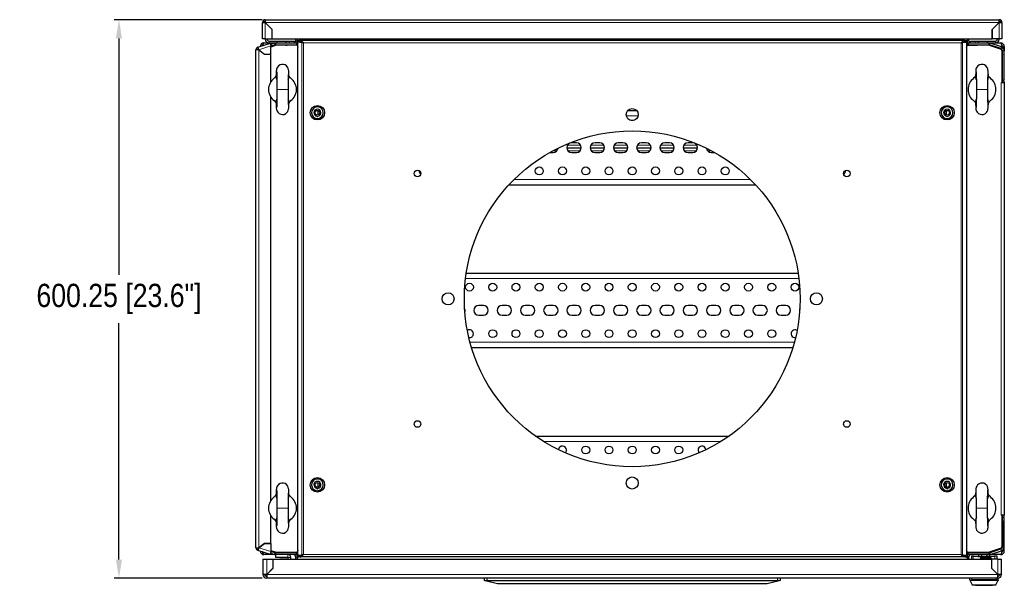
# Model space of a CAD drawing. Header units: inches. Extents: x 614 to 6314, y 704 to 4696.
# Tile 76 of 78: x 3006 to 4065, y 4015 to 4623. Entities that reach past the tile are written whole.
import ezdxf

# ---------------------------------------------------------------- set-up
doc = ezdxf.new("R2010")
doc.units = ezdxf.units.IN
doc.header["$MEASUREMENT"] = 0
doc.styles.get("Standard").update_dxf_attribs({"font": 'ARIALN.TTF'})
doc.dimstyles.get("Standard").update_dxf_attribs({"dimtxt": 25, "dimasz": 20, "dimexe": 5, "dimexo": 5, "dimgap": 10, "dimtad": 0, "dimtih": 1, "dimtoh": 1, "dimzin": 0, "dimdsep": 46, "dimtxsty": 'Standard', "dimcen": 10, "dimadec": 0, "dimazin": 0, "dimtfac": 1, "dimtofl": 0, "dimtmove": 0, "dimatfit": 3, "dimfxl": 1, "dimtolj": 1, "dimtzin": 0, "dimarcsym": 0})

# ---------------------------------------------------------------- blocks, each defined once
blk = doc.blocks.new('*D69')
at = {"color": 0, "lineweight": -2, "transparency": 16777216}
for p, q in [((3266.8, 4623.4), (3108, 4623.4)), ((3113, 4603.4), (3113, 4349.3)), ((3113, 4043.2), (3113, 4297.3)), ((3266.8, 4023.2), (3108, 4023.2))]:
    blk.add_line(p, q, dxfattribs=at)
at = {"color": 0, "transparency": 16777216}
for points in [[(3109.7, 4603.4), (3116.3, 4603.4), (3113, 4623.4)], [(3109.7, 4043.2), (3116.3, 4043.2), (3113, 4023.2)]]:
    blk.add_solid(points, dxfattribs=at)
at = {"layer": 'DEFPOINTS', "color": 0, "transparency": 16777216}
for p in [(3113, 4623.4), (3271.8, 4623.4), (3271.8, 4023.2)]:
    blk.add_point(p, dxfattribs=at)
at = {"color": 0, "transparency": 16777216, "insert": (3113, 4323.3), "char_height": 25, "attachment_point": 5}
blk.add_mtext('\\A1;600.25 [23.6"]', dxfattribs=at)

msp = doc.modelspace()

# ---------------------------------------------------------------- linework, layer by layer
at = {"color": 7, "linetype": 'Continuous', "lineweight": 25}
for p, q in [((3268.832, 4620.444), (3267.332, 4620.444)), ((3267.332, 4602.944), (3267.332, 4620.444)), ((3270.332, 4623.444), (3270.332, 4620.444)), ((3270.332, 4623.444), (4059.332, 4623.444)), ((3277.735, 4613.041), (3270.332, 4620.444)), ((3277.725, 4613.037), (3270.332, 4620.43)), ((3274.832, 4615.944), (3274.818, 4615.944)), ((4059.332, 4620.444), (4051.93, 4613.041)), ((4051.94, 4613.037), (4059.332, 4620.43)), ((4054.846, 4615.944), (4054.832, 4615.944)), ((4059.332, 4620.444), (4059.332, 4623.444)), ((4060.832, 4620.444), (4062.332, 4620.444)), ((4062.332, 4620.444), (4062.332, 4602.944)), ((3277.725, 4602.944), (3277.725, 4613.037)), ((3277.735, 4602.944), (3277.735, 4613.041)), ((4051.93, 4613.041), (4051.93, 4602.944)), ((4051.94, 4602.944), (4051.94, 4613.037)), ((3262.405, 4593.867), (3275.869, 4598.242)), ((3270.332, 4602.944), (3267.332, 4602.944)), ((3268.832, 4598.444), (3274.332, 4598.444)), ((3270.332, 4602.444), (3270.332, 4602.944)), ((3270.332, 4602.944), (3277.725, 4602.944)), ((3272.332, 4602.444), (3272.332, 4602.944)), ((3274.332, 4600.444), (3282.832, 4600.444)), ((3274.332, 4598.444), (3281.517, 4598.444)), ((3275.869, 4598.242), (3276.31, 4598.385)), ((3276.284, 4596.965), (3275.869, 4598.242)), ((3280.188, 4598.233), (3276.123, 4596.913)), ((3276.31, 4598.385), (3276.725, 4597.108)), ((3276.332, 4594.604), (3281.832, 4596.444)), ((3280.806, 4596.331), (3276.332, 4594.878)), ((3281.932, 4595.944), (3276.332, 4594.07)), ((3276.332, 4586.456), (3276.332, 4595.238)), ((3277.735, 4602.944), (4051.93, 4602.944)), ((3281.517, 4598.444), (3303.832, 4598.444)), ((3281.517, 4596.444), (3303.832, 4596.444)), ((3304.547, 4595.944), (3281.932, 4595.944)), ((3282.832, 4600.444), (3282.832, 4598.444)), ((3282.832, 4600.444), (3292.832, 4600.444)), ((3289.832, 4595.944), (3289.832, 4596.444)), ((3292.332, 4595.944), (3292.332, 4596.243)), ((3292.332, 4596.243), (3293.732, 4596.243)), ((3292.832, 4598.444), (3292.832, 4600.444)), ((3292.832, 4600.444), (3296.332, 4600.444)), ((3293.732, 4595.944), (3293.732, 4596.243)), ((3304.582, 4596.243), (3293.732, 4596.243)), ((3296.332, 4600.444), (3301.332, 4600.444)), ((3301.332, 4600.444), (3301.332, 4598.587)), ((3302.832, 4602.944), (3302.832, 4600.744)), ((3302.832, 4600.744), (3304.832, 4600.744)), ((3303.832, 4598.444), (3303.832, 4596.444)), ((3304.165, 4598.444), (3304.832, 4598.444)), ((3304.547, 4595.944), (3305.444, 4593.832)), ((3304.682, 4596.344), (3304.682, 4596.343)), ((3304.832, 4600.618), (3304.832, 4602.944)), ((3306.33, 4600.618), (3304.832, 4600.618)), ((3304.832, 4600.618), (3304.832, 4597.123)), ((3305.226, 4594.344), (3305.317, 4594.376)), ((3305.288, 4594.444), (3305.444, 4594.077)), ((3305.444, 4594.444), (3305.288, 4594.444)), ((3305.444, 4047.544), (3305.444, 4599.344)), ((3307.661, 4599.344), (3305.444, 4599.344)), ((3306.33, 4600.944), (3306.33, 4599.444)), ((3307.352, 4600.944), (3306.33, 4600.944)), ((3307.352, 4599.444), (3306.33, 4599.444)), ((3306.782, 4599.344), (3306.782, 4599.444)), ((3307.352, 4600.944), (3307.352, 4599.444)), ((4022.31, 4600.944), (3307.352, 4600.944)), ((3309.634, 4598.707), (3307.661, 4599.344)), ((3307.661, 4599.344), (3308.626, 4599.344)), ((3310.598, 4598.707), (3309.634, 4598.707)), ((3310.598, 4598.707), (3309.874, 4598.941)), ((4019.064, 4598.707), (4019.787, 4598.941)), ((4020.028, 4598.707), (4019.064, 4598.707)), ((4022.001, 4599.344), (4020.028, 4598.707)), ((4021.036, 4599.344), (4022.001, 4599.344)), ((4024.218, 4599.344), (4022.001, 4599.344)), ((4022.31, 4599.444), (4022.31, 4600.944)), ((4022.31, 4600.944), (4023.332, 4600.944)), ((4022.31, 4599.444), (4023.332, 4599.444)), ((4022.882, 4599.444), (4022.882, 4599.344)), ((4023.332, 4600.944), (4023.332, 4599.444)), ((4024.832, 4600.618), (4023.332, 4600.618)), ((4024.218, 4599.344), (4024.218, 4047.544)), ((4024.218, 4593.826), (4025.117, 4595.944)), ((4024.377, 4594.444), (4024.218, 4594.444)), ((4024.218, 4594.071), (4024.377, 4594.444)), ((4024.348, 4594.376), (4024.438, 4594.344)), ((4024.832, 4602.944), (4024.832, 4600.618)), ((4026.832, 4600.744), (4024.832, 4600.744)), ((4024.832, 4597.123), (4024.832, 4600.618)), ((4024.832, 4598.444), (4025.499, 4598.444)), ((4024.982, 4596.344), (4024.982, 4596.343)), ((4025.082, 4596.243), (4035.932, 4596.243)), ((4047.732, 4595.944), (4025.117, 4595.944)), ((4025.832, 4598.444), (4025.832, 4596.444)), ((4025.832, 4598.444), (4048.148, 4598.444)), ((4025.832, 4596.444), (4048.148, 4596.444)), ((4026.832, 4600.744), (4026.832, 4602.944)), ((4028.332, 4598.587), (4028.332, 4600.444)), ((4028.332, 4600.444), (4033.332, 4600.444)), ((4033.332, 4600.444), (4036.832, 4600.444)), ((4035.932, 4595.944), (4035.932, 4596.243)), ((4037.332, 4596.243), (4035.932, 4596.243)), ((4036.832, 4600.444), (4036.832, 4598.444)), ((4036.832, 4600.444), (4046.832, 4600.444)), ((4037.332, 4595.944), (4037.332, 4596.243)), ((4039.832, 4596.444), (4039.832, 4595.944)), ((4046.832, 4600.444), (4055.332, 4600.444)), ((4046.832, 4598.444), (4046.832, 4600.444)), ((4061.812, 4591.233), (4047.732, 4595.944)), ((4047.832, 4596.444), (4061.861, 4591.75)), ((4048.148, 4598.444), (4055.332, 4598.444)), ((4061.243, 4592.307), (4048.859, 4596.331)), ((4061.861, 4594.21), (4049.477, 4598.233)), ((4059.332, 4602.944), (4051.94, 4602.944)), ((4055.332, 4598.444), (4060.832, 4598.444)), ((4057.332, 4602.944), (4057.332, 4602.444)), ((4059.332, 4602.944), (4059.332, 4602.444)), ((4062.332, 4602.944), (4059.332, 4602.944)), ((4062.732, 4593.815), (4062.732, 4594.444)), ((4062.832, 4594.444), (4064.832, 4594.444)), ((4062.832, 4594.444), (4062.832, 4593.753)), ((4064.832, 4594.444), (4064.832, 4590.12)), ((3260.332, 4055.874), (3260.332, 4591.014)), ((3263.332, 4591.014), (3260.332, 4591.014)), ((3262.869, 4592.441), (3262.405, 4593.867)), ((3263.332, 4591.014), (3269.62, 4586.446)), ((3263.342, 4591.014), (3263.349, 4591.014)), ((3263.344, 4591.018), (3269.623, 4586.456)), ((3263.432, 4590.942), (3263.432, 4590.954)), ((3264.832, 4589.937), (3264.832, 4589.924)), ((3266.832, 4588.484), (3266.832, 4588.471)), ((3266.932, 4588.399), (3266.932, 4588.411)), ((3267.052, 4588.324), (3267.052, 4588.312)), ((3269.62, 4586.446), (3276.332, 4586.446)), ((3269.623, 4586.456), (3276.332, 4586.456)), ((3276.332, 4556.735), (3276.332, 4586.446)), ((3305.444, 4593.944), (3305.396, 4593.944)), ((4024.268, 4593.944), (4024.218, 4593.944)), ((4062.612, 4589.628), (4061.812, 4591.233)), ((4061.861, 4591.75), (4062.332, 4590.844)), ((4062.332, 4590.19), (4062.332, 4590.844)), ((4062.612, 4555.844), (4062.612, 4589.628)), ((4062.732, 4562.073), (4062.732, 4590.791)), ((4062.832, 4585.872), (4062.732, 4585.772)), ((4062.832, 4558.444), (4062.832, 4590.12)), ((4064.832, 4558.444), (4064.832, 4590.12)), ((4062.612, 4570.044), (4062.631, 4570.044)), ((4062.631, 4558.444), (4062.631, 4570.044)), ((4062.732, 4571.115), (4062.832, 4571.015)), ((4061.632, 4555.844), (4062.612, 4555.844)), ((4062.612, 4558.98), (4062.832, 4559.111)), ((4062.612, 4556.347), (4062.731, 4556.344)), ((4062.612, 4555.844), (4064.832, 4555.844)), ((4062.631, 4558.444), (4062.832, 4558.444)), ((4062.732, 4558.344), (4062.731, 4558.344)), ((4062.732, 4556.344), (4062.731, 4556.344)), ((4062.732, 4558.444), (4062.732, 4559.049)), ((4062.832, 4558.444), (4062.832, 4558.341)), ((4064.832, 4558.444), (4062.832, 4558.444)), ((4063.007, 4558.326), (4062.832, 4558.374)), ((4062.832, 4556.244), (4062.832, 4555.844)), ((4064.832, 4556.244), (4064.832, 4555.844)), ((4064.832, 4555.844), (4064.832, 4091.044)), ((3276.332, 4106.735), (3276.332, 4540.152)), ((3327.332, 4521.153), (3327.332, 4525.735)), ((3660.142, 4525.944), (3669.523, 4525.944)), ((4002.332, 4525.735), (4002.332, 4521.153)), ((3604.832, 4491.194), (3599.832, 4491.194)), ((3629.832, 4491.194), (3624.832, 4491.194)), ((3654.832, 4491.194), (3649.832, 4491.194)), ((3679.832, 4491.194), (3674.832, 4491.194)), ((3704.832, 4491.194), (3699.832, 4491.194)), ((3729.832, 4491.194), (3724.832, 4491.194)), ((3576.217, 4480.694), (3579.832, 4480.694)), ((3610.058, 4485.444), (3594.606, 4485.444)), ((3599.832, 4480.694), (3604.832, 4480.694)), ((3635.058, 4485.444), (3619.606, 4485.444)), ((3624.832, 4480.694), (3629.832, 4480.694)), ((3660.058, 4485.444), (3644.606, 4485.444)), ((3649.832, 4480.694), (3654.832, 4480.694)), ((3685.058, 4485.444), (3669.606, 4485.444)), ((3674.832, 4480.694), (3679.832, 4480.694)), ((3710.058, 4485.444), (3694.606, 4485.444)), ((3699.832, 4480.694), (3704.832, 4480.694)), ((3735.058, 4485.444), (3719.606, 4485.444)), ((3724.832, 4480.694), (3729.832, 4480.694)), ((3749.832, 4480.694), (3753.448, 4480.694)), ((3894.082, 4460.944), (3894.071, 4461.256)), ((3532.265, 4445.944), (3797.399, 4445.944)), ((3486.439, 4350.944), (3843.225, 4350.944)), ((3504.832, 4316.194), (3499.832, 4316.194)), ((3529.832, 4316.194), (3524.832, 4316.194)), ((3554.832, 4316.194), (3549.832, 4316.194)), ((3579.832, 4316.194), (3574.832, 4316.194)), ((3604.832, 4316.194), (3599.832, 4316.194)), ((3629.832, 4316.194), (3624.832, 4316.194)), ((3654.832, 4316.194), (3649.832, 4316.194)), ((3679.832, 4316.194), (3674.832, 4316.194)), ((3704.832, 4316.194), (3699.832, 4316.194)), ((3729.832, 4316.194), (3724.832, 4316.194)), ((3754.832, 4316.194), (3749.832, 4316.194)), ((3779.832, 4316.194), (3774.832, 4316.194)), ((3804.832, 4316.194), (3799.832, 4316.194)), ((3829.832, 4316.194), (3824.832, 4316.194)), ((3499.832, 4305.694), (3504.832, 4305.694)), ((3524.832, 4305.694), (3529.832, 4305.694)), ((3549.832, 4305.694), (3554.832, 4305.694)), ((3574.832, 4305.694), (3579.832, 4305.694)), ((3599.832, 4305.694), (3604.832, 4305.694)), ((3624.832, 4305.694), (3629.832, 4305.694)), ((3649.832, 4305.694), (3654.832, 4305.694)), ((3674.832, 4305.694), (3679.832, 4305.694)), ((3699.832, 4305.694), (3704.832, 4305.694)), ((3724.832, 4305.694), (3729.832, 4305.694)), ((3749.832, 4305.694), (3754.832, 4305.694)), ((3774.832, 4305.694), (3779.832, 4305.694)), ((3799.832, 4305.694), (3804.832, 4305.694)), ((3824.832, 4305.694), (3829.832, 4305.694)), ((3492.136, 4270.944), (3837.529, 4270.944)), ((3560.794, 4175.944), (3768.871, 4175.944)), ((3327.332, 4121.153), (3327.332, 4125.735)), ((4002.332, 4125.735), (4002.332, 4121.153)), ((3276.332, 4060.442), (3276.332, 4090.152)), ((4062.612, 4091.044), (4061.632, 4091.044)), ((4062.612, 4057.26), (4062.612, 4091.044)), ((4064.832, 4091.044), (4062.612, 4091.044)), ((4062.731, 4090.544), (4062.612, 4090.541)), ((4062.832, 4087.777), (4062.612, 4087.907)), ((4062.732, 4088.444), (4062.631, 4088.444)), ((4062.631, 4088.444), (4062.631, 4076.844)), ((4062.632, 4088.444), (4062.632, 4088.458)), ((4062.732, 4090.544), (4062.731, 4090.544)), ((4062.732, 4088.544), (4062.731, 4088.544)), ((4062.732, 4088.444), (4062.732, 4087.838)), ((4062.832, 4090.644), (4062.832, 4091.044)), ((4064.832, 4088.444), (4062.832, 4088.444)), ((4062.832, 4056.768), (4062.832, 4088.444)), ((4064.832, 4090.644), (4064.832, 4091.044)), ((4064.832, 4056.768), (4064.832, 4088.444)), ((4062.612, 4076.844), (4062.631, 4076.844)), ((4062.732, 4084.815), (4062.732, 4056.097)), ((4062.832, 4075.872), (4062.732, 4075.772)), ((3260.332, 4055.874), (3263.332, 4055.874)), ((3262.869, 4054.447), (3262.405, 4053.02)), ((3269.62, 4060.442), (3263.332, 4055.874)), ((3263.342, 4055.874), (3263.349, 4055.874)), ((3263.344, 4055.87), (3269.623, 4060.432)), ((3263.432, 4055.934), (3263.432, 4055.946)), ((3264.832, 4056.963), (3264.832, 4056.951)), ((3266.832, 4058.416), (3266.832, 4058.404)), ((3266.932, 4058.489), (3266.932, 4058.477)), ((3267.052, 4058.576), (3267.052, 4058.564)), ((3276.332, 4060.442), (3269.62, 4060.442)), ((3269.623, 4060.432), (3276.332, 4060.432)), ((3276.332, 4060.432), (3276.332, 4051.65)), ((4047.732, 4050.944), (4061.812, 4055.655)), ((4061.861, 4055.138), (4047.832, 4050.444)), ((4048.859, 4050.556), (4061.243, 4054.58)), ((4061.812, 4055.655), (4062.612, 4057.26)), ((4062.332, 4056.044), (4061.861, 4055.138)), ((4062.332, 4056.044), (4062.332, 4056.698)), ((4062.732, 4061.115), (4062.832, 4061.015)), ((4064.832, 4052.444), (4064.832, 4056.768)), ((3275.869, 4048.646), (3262.405, 4053.02)), ((3267.832, 4043.694), (3271.832, 4043.694)), ((3267.832, 4043.694), (3267.832, 4027.194)), ((3281.517, 4048.444), (3268.832, 4048.444)), ((3271.832, 4043.694), (3278.602, 4043.694)), ((3276.284, 4049.923), (3275.869, 4048.646)), ((3276.31, 4048.502), (3275.869, 4048.646)), ((3276.123, 4049.975), (3280.188, 4048.654)), ((3276.31, 4048.502), (3276.725, 4049.779)), ((3276.332, 4052.818), (3281.932, 4050.944)), ((3281.832, 4050.444), (3276.332, 4052.284)), ((3276.332, 4052.01), (3280.806, 4050.556)), ((3278.602, 4043.694), (3278.602, 4034.035)), ((3278.702, 4034.064), (3278.702, 4043.694)), ((3278.702, 4043.694), (4050.962, 4043.694)), ((3303.832, 4050.444), (3281.517, 4050.444)), ((3303.832, 4048.444), (3281.517, 4048.444)), ((3281.832, 4045.444), (3281.832, 4048.444)), ((3294.632, 4045.444), (3281.832, 4045.444)), ((3281.932, 4050.944), (3304.547, 4050.944)), ((3286.132, 4043.994), (3285.832, 4043.694)), ((3286.132, 4043.994), (3293.132, 4043.994)), ((3289.832, 4050.444), (3289.832, 4050.944)), ((3290.832, 4050.444), (3290.832, 4050.944)), ((3292.332, 4050.944), (3292.332, 4050.645)), ((3292.332, 4050.645), (3293.732, 4050.645)), ((3293.432, 4043.694), (3293.132, 4043.994)), ((3293.732, 4050.944), (3293.732, 4050.645)), ((3304.582, 4050.645), (3293.732, 4050.645)), ((3294.832, 4043.694), (3294.832, 4045.244)), ((3297.832, 4043.694), (3297.832, 4045.244)), ((3302.832, 4046.144), (3302.832, 4043.694)), ((3302.832, 4046.144), (3304.832, 4046.144)), ((3303.832, 4048.444), (3303.832, 4050.444)), ((3304.832, 4048.444), (3304.165, 4048.444)), ((3305.444, 4053.055), (3304.547, 4050.944)), ((3304.682, 4050.544), (3304.682, 4050.545)), ((3304.832, 4049.764), (3304.832, 4046.27)), ((3304.832, 4043.694), (3304.832, 4046.27)), ((3304.832, 4046.27), (3306.33, 4046.27)), ((3305.317, 4052.512), (3305.226, 4052.544)), ((3305.444, 4052.811), (3305.288, 4052.444)), ((3305.288, 4052.444), (3305.444, 4052.444)), ((3305.396, 4052.944), (3305.444, 4052.944)), ((3307.661, 4047.544), (3305.444, 4047.544)), ((3306.33, 4045.944), (3306.33, 4047.444)), ((3307.352, 4047.444), (3306.33, 4047.444)), ((3307.352, 4045.944), (3306.33, 4045.944)), ((3306.782, 4047.444), (3306.782, 4047.544)), ((3307.352, 4047.444), (3307.352, 4045.944)), ((4022.31, 4045.944), (3307.352, 4045.944)), ((3309.634, 4048.181), (3307.661, 4047.544)), ((3308.441, 4047.544), (3307.661, 4047.544)), ((3310.598, 4048.181), (3309.634, 4048.181)), ((3310.598, 4048.181), (3309.956, 4047.973)), ((4019.064, 4048.181), (4020.028, 4048.181)), ((4022.001, 4047.544), (4020.028, 4048.181)), ((4022.001, 4047.544), (4021.036, 4047.544)), ((4024.218, 4047.544), (4022.001, 4047.544)), ((4022.31, 4045.944), (4022.31, 4047.444)), ((4022.31, 4047.444), (4023.332, 4047.444)), ((4022.31, 4045.944), (4023.332, 4045.944)), ((4022.882, 4047.544), (4022.882, 4047.444)), ((4023.332, 4045.944), (4023.332, 4047.444)), ((4023.332, 4046.27), (4024.832, 4046.27)), ((4025.117, 4050.944), (4024.218, 4053.061)), ((4024.218, 4052.944), (4024.268, 4052.944)), ((4024.377, 4052.444), (4024.218, 4052.817)), ((4024.218, 4052.444), (4024.377, 4052.444)), ((4024.438, 4052.544), (4024.348, 4052.512)), ((4024.832, 4046.27), (4024.832, 4049.764)), ((4025.499, 4048.444), (4024.832, 4048.444)), ((4024.832, 4046.27), (4024.832, 4043.694)), ((4026.832, 4046.144), (4024.832, 4046.144)), ((4024.982, 4050.544), (4024.982, 4050.545)), ((4025.082, 4050.645), (4035.932, 4050.645)), ((4025.117, 4050.944), (4047.732, 4050.944)), ((4048.148, 4050.444), (4025.832, 4050.444)), ((4025.832, 4048.444), (4025.832, 4050.444)), ((4048.148, 4048.444), (4025.832, 4048.444)), ((4026.832, 4043.694), (4026.832, 4046.144)), ((4029.432, 4047.194), (4029.432, 4043.694)), ((4029.432, 4047.194), (4031.432, 4047.194)), ((4031.432, 4047.194), (4032.032, 4047.194)), ((4032.032, 4046.394), (4032.032, 4047.194)), ((4054.032, 4046.394), (4032.032, 4046.394)), ((4035.932, 4050.944), (4035.932, 4050.645)), ((4037.332, 4050.645), (4035.932, 4050.645)), ((4037.259, 4046.616), (4036.282, 4046.444)), ((4036.282, 4046.444), (4036.282, 4046.394)), ((4036.282, 4046.444), (4049.782, 4046.444)), ((4037.259, 4048.444), (4037.259, 4046.616)), ((4040.146, 4046.616), (4037.259, 4046.616)), ((4037.332, 4050.944), (4037.332, 4050.645)), ((4037.836, 4050.444), (4037.836, 4050.944)), ((4039.082, 4044.694), (4039.082, 4043.694)), ((4039.832, 4050.944), (4039.832, 4050.444)), ((4040.146, 4048.444), (4040.146, 4046.616)), ((4040.582, 4046.194), (4049.082, 4046.194)), ((4045.919, 4048.444), (4045.919, 4046.616)), ((4048.806, 4046.616), (4045.919, 4046.616)), ((4048.228, 4050.576), (4048.228, 4050.445)), ((4048.806, 4048.494), (4048.806, 4046.616)), ((4060.832, 4048.444), (4048.806, 4048.444)), ((4049.782, 4046.444), (4048.806, 4046.616)), ((4049.477, 4048.654), (4061.861, 4052.678)), ((4049.782, 4046.394), (4049.782, 4046.444)), ((4050.582, 4044.694), (4050.582, 4043.694)), ((4050.962, 4043.694), (4050.962, 4034.064)), ((4051.062, 4043.694), (4051.062, 4034.035)), ((4057.832, 4043.694), (4051.062, 4043.694)), ((4054.032, 4047.194), (4054.632, 4047.194)), ((4054.032, 4047.194), (4054.032, 4046.394)), ((4054.632, 4047.194), (4056.632, 4047.194)), ((4056.632, 4047.194), (4056.632, 4043.694)), ((4057.832, 4043.694), (4061.832, 4043.694)), ((4061.832, 4027.194), (4061.832, 4043.694)), ((4062.732, 4053.073), (4062.732, 4052.444)), ((4062.832, 4052.444), (4062.832, 4053.135)), ((4064.832, 4052.444), (4062.832, 4052.444)), ((3271.832, 4027.194), (3278.702, 4034.064)), ((3278.602, 4034.035), (3271.832, 4027.265)), ((4051.062, 4041.194), (4050.962, 4041.194)), ((4050.962, 4034.064), (4057.832, 4027.194)), ((4051.062, 4034.035), (4057.832, 4027.265)), ((3269.832, 4027.194), (3267.832, 4027.194)), ((3271.832, 4027.194), (3271.832, 4023.194)), ((4057.832, 4023.194), (3271.832, 4023.194)), ((3274.511, 4029.943), (3274.549, 4029.91)), ((3277.366, 4032.728), (3277.333, 4032.766)), ((3505.832, 4020.694), (3505.832, 4023.194)), ((3823.832, 4023.194), (3823.832, 4020.694)), ((4027.832, 4021.489), (4027.832, 4023.194)), ((4057.082, 4028.015), (4057.082, 4027.944)), ((4057.832, 4023.194), (4057.832, 4027.194)), ((4058.232, 4023.194), (4057.832, 4023.194)), ((4058.232, 4021.489), (4058.232, 4023.194)), ((4059.832, 4027.194), (4061.832, 4027.194)), ((3506.711, 4020.474), (3505.832, 4020.694)), ((3519.832, 4017.194), (3506.711, 4020.474)), ((3508.832, 4020.694), (3820.832, 4020.694)), ((3809.832, 4017.194), (3519.832, 4017.194)), ((3822.954, 4020.474), (3809.832, 4017.194)), ((3823.832, 4020.694), (3822.954, 4020.474)), ((4027.988, 4020.823), (4028.251, 4020.293)), ((4028.251, 4020.293), (4030.422, 4015.916)), ((4055.284, 4015.694), (4030.78, 4015.694)), ((4034.032, 4015.694), (4034.032, 4015.494)), ((4034.032, 4015.494), (4052.032, 4015.494)), ((4052.032, 4015.494), (4052.032, 4015.694)), ((4055.642, 4015.916), (4057.813, 4020.293)), ((4057.813, 4020.293), (4058.076, 4020.823))]:
    msp.add_line(p, q, dxfattribs=at)
at = {"color": 8, "linetype": 'Continuous', "lineweight": 18}
for p, q in [((3270.332, 4620.444), (4059.332, 4620.444)), ((3270.332, 4602.944), (3270.332, 4620.43)), ((4059.332, 4620.43), (4059.332, 4602.944)), ((3263.344, 4591.018), (3276.332, 4595.238)), ((3272.332, 4602.444), (3270.332, 4602.444)), ((3274.332, 4600.444), (3274.332, 4598.444)), ((3280.806, 4596.331), (3280.188, 4598.233)), ((3281.517, 4596.444), (3281.517, 4598.444)), ((3296.332, 4598.444), (3296.332, 4600.444)), ((3304.582, 4596.243), (3304.582, 4595.862)), ((3305.444, 4596.344), (3304.682, 4596.344)), ((3304.682, 4596.343), (3305.444, 4596.343)), ((3309.634, 4048.181), (3309.634, 4598.707)), ((3311.241, 4598.444), (3311.241, 4048.444)), ((4018.421, 4598.444), (3311.241, 4598.444)), ((4018.421, 4048.444), (4018.421, 4598.444)), ((4020.028, 4048.181), (4020.028, 4598.707)), ((4024.218, 4596.344), (4024.982, 4596.344)), ((4024.982, 4596.343), (4024.218, 4596.343)), ((4025.082, 4596.243), (4025.082, 4595.862)), ((4033.332, 4600.444), (4033.332, 4598.444)), ((4048.148, 4596.444), (4048.148, 4598.444)), ((4048.859, 4596.331), (4049.477, 4598.233)), ((4053.81, 4594.444), (4054.668, 4594.444)), ((4055.332, 4600.444), (4055.332, 4598.444)), ((4057.332, 4602.444), (4059.332, 4602.444)), ((4061.14, 4594.444), (4062.732, 4594.444)), ((4061.243, 4592.307), (4061.861, 4594.21)), ((3263.332, 4055.874), (3263.332, 4591.014)), ((4062.832, 4590.12), (4064.832, 4590.12)), ((4061.632, 4091.044), (4061.632, 4555.844)), ((4062.631, 4558.444), (4062.612, 4558.444)), ((4062.731, 4558.344), (4062.731, 4556.344)), ((4062.732, 4556.344), (4062.732, 4558.344)), ((4062.832, 4556.244), (4064.832, 4556.244)), ((3282.832, 4548.444), (3294.832, 4548.444)), ((4034.832, 4548.444), (4046.832, 4548.444)), ((3671.201, 4520.144), (3658.464, 4520.144)), ((3595.216, 4488.444), (3609.449, 4488.444)), ((3620.216, 4488.444), (3634.449, 4488.444)), ((3645.216, 4488.444), (3659.449, 4488.444)), ((3670.216, 4488.444), (3684.449, 4488.444)), ((3695.216, 4488.444), (3709.449, 4488.444)), ((3720.216, 4488.444), (3734.449, 4488.444)), ((3583.745, 4482.444), (3579.397, 4482.444)), ((3608.745, 4482.444), (3595.919, 4482.444)), ((3633.745, 4482.444), (3620.919, 4482.444)), ((3658.745, 4482.444), (3645.919, 4482.444)), ((3683.745, 4482.444), (3670.919, 4482.444)), ((3708.745, 4482.444), (3695.919, 4482.444)), ((3733.745, 4482.444), (3720.919, 4482.444)), ((3750.268, 4482.444), (3745.919, 4482.444)), ((3537.87, 4451.744), (3791.794, 4451.744)), ((3844.023, 4345.144), (3485.641, 4345.144)), ((3490.478, 4276.744), (3839.186, 4276.744)), ((3760.118, 4170.144), (3569.547, 4170.144)), ((3282.832, 4098.444), (3294.832, 4098.444)), ((4046.832, 4098.444), (4034.832, 4098.444)), ((4062.631, 4088.444), (4062.612, 4088.444)), ((4062.731, 4088.544), (4062.731, 4090.544)), ((4062.732, 4090.544), (4062.732, 4088.544)), ((4062.832, 4090.644), (4064.832, 4090.644)), ((3276.332, 4051.65), (3263.344, 4055.87)), ((4061.243, 4054.58), (4061.861, 4052.678)), ((4062.832, 4056.768), (4064.832, 4056.768)), ((3271.832, 4043.694), (3271.832, 4027.265)), ((3280.806, 4050.556), (3280.188, 4048.654)), ((3281.517, 4050.444), (3281.517, 4048.444)), ((3294.632, 4045.444), (3294.632, 4048.444)), ((3294.832, 4045.244), (3297.832, 4045.244)), ((3304.582, 4050.645), (3304.582, 4051.026)), ((3304.682, 4050.545), (3305.444, 4050.545)), ((3305.444, 4050.544), (3304.682, 4050.544)), ((3311.241, 4048.444), (4018.421, 4048.444)), ((4024.982, 4050.545), (4024.218, 4050.545)), ((4024.218, 4050.544), (4024.982, 4050.544)), ((4025.082, 4050.645), (4025.082, 4051.026)), ((4031.432, 4047.194), (4031.432, 4043.694)), ((4050.582, 4044.694), (4039.082, 4044.694)), ((4048.148, 4050.444), (4048.148, 4048.444)), ((4048.859, 4050.556), (4049.477, 4048.654)), ((4054.668, 4052.444), (4053.81, 4052.444)), ((4054.632, 4043.694), (4054.632, 4047.194)), ((4057.832, 4027.265), (4057.832, 4043.694)), ((4062.732, 4052.444), (4061.14, 4052.444)), ((4057.832, 4027.194), (3271.832, 4027.194)), ((3508.832, 4023.194), (3508.832, 4020.694)), ((3820.832, 4020.694), (3820.832, 4023.194)), ((4029.832, 4023.194), (4029.832, 4021.72)), ((4056.232, 4021.72), (4056.232, 4023.194)), ((4057.426, 4020.705), (4028.638, 4020.705)), ((4056.232, 4021.72), (4029.832, 4021.72)), ((4055.579, 4015.823), (4030.486, 4015.823))]:
    msp.add_line(p, q, dxfattribs=at)
at = {"color": 7, "linetype": 'Continuous', "lineweight": 25, "flags": 128}
for points in [[(3267.071, 4595.383), (3267.075, 4595.399), (3267.306, 4595.648)], [(3268.832, 4598.444), (3268.357, 4598.139), (3267.882, 4597.272), (3267.407, 4595.975), (3267.241, 4595.439)], [(3307.352, 4599.444), (3309.296, 4599.151), (3311.241, 4598.444)], [(3311.241, 4598.444), (3310.386, 4598.576), (3309.634, 4598.707)], [(3311.241, 4598.444), (3310.899, 4598.576), (3310.598, 4598.707)], [(4018.421, 4598.444), (4020.366, 4599.151), (4022.31, 4599.444)], [(4020.028, 4598.707), (4019.276, 4598.576), (4018.421, 4598.444)], [(4019.064, 4598.707), (4018.763, 4598.576), (4018.421, 4598.444)], [(4062.732, 4594.444), (4062.257, 4595.975), (4061.782, 4597.272), (4061.307, 4598.139), (4060.832, 4598.444)], [(4062.348, 4595.681), (4062.512, 4595.53), (4062.827, 4594.593), (4062.832, 4594.444)], [(3295.275, 4569.28), (3295.081, 4570.738), (3294.563, 4571.982), (3293.085, 4573.77), (3291.61, 4574.753), (3289.999, 4575.32), (3288.121, 4575.398), (3286.179, 4574.816), (3284.548, 4573.757), (3283.351, 4572.449), (3282.688, 4571.227), (3282.387, 4570.188), (3282.257, 4569.257), (3282.169, 4568.081), (3282.086, 4566.38), (3282.008, 4564.017), (3281.963, 4562.04)], [(4047.275, 4569.28), (4047.081, 4570.738), (4046.563, 4571.982), (4045.085, 4573.77), (4043.61, 4574.753), (4041.999, 4575.32), (4040.121, 4575.398), (4038.179, 4574.816), (4036.548, 4573.757), (4035.351, 4572.449), (4034.688, 4571.227), (4034.387, 4570.188), (4034.257, 4569.257), (4034.169, 4568.081), (4034.086, 4566.38), (4034.008, 4564.017), (4033.963, 4562.04)], [(3281.995, 4563.468), (3281.071, 4561.675), (3279.826, 4560.439)], [(3282.619, 4567.461), (3282.568, 4567.472), (3282.56, 4566.899), (3282.604, 4565.699), (3282.66, 4563.865), (3282.719, 4561.317), (3282.773, 4557.943), (3282.815, 4553.66), (3282.827, 4551.168), (3282.832, 4548.444)], [(3297.838, 4560.439), (3296.273, 4562.128), (3295.67, 4563.41)], [(4033.995, 4563.468), (4033.071, 4561.675), (4031.826, 4560.439)], [(4034.619, 4567.461), (4034.568, 4567.472), (4034.56, 4566.899), (4034.604, 4565.699), (4034.66, 4563.865), (4034.719, 4561.317), (4034.773, 4557.943), (4034.815, 4553.66), (4034.827, 4551.168), (4034.832, 4548.444)], [(4049.838, 4560.439), (4048.273, 4562.128), (4047.67, 4563.41)], [(3282.832, 4548.444), (3282.827, 4545.663), (3282.815, 4543.215), (3282.797, 4541.088), (3282.777, 4539.267), (3282.735, 4536.459), (3282.693, 4534.337), (3282.642, 4532.314), (3282.588, 4530.55), (3282.563, 4529.832), (3282.545, 4529.297), (3282.546, 4529.033), (3282.564, 4529.004)], [(4034.832, 4548.444), (4034.827, 4545.663), (4034.815, 4543.215), (4034.797, 4541.088), (4034.777, 4539.267), (4034.735, 4536.459), (4034.693, 4534.337), (4034.642, 4532.314), (4034.588, 4530.55), (4034.563, 4529.832), (4034.545, 4529.297), (4034.546, 4529.033), (4034.564, 4529.004)], [(3279.826, 4536.448), (3281.392, 4534.76), (3281.992, 4533.484)], [(3281.961, 4534.867), (3281.982, 4533.842), (3282.039, 4531.754), (3282.093, 4530.22), (3282.175, 4528.615), (3282.376, 4526.942), (3282.927, 4525.192), (3283.776, 4523.898), (3284.396, 4523.262), (3285.168, 4522.654), (3286.981, 4521.751), (3288.786, 4521.444), (3290.532, 4521.703), (3292.537, 4522.691), (3293.536, 4523.544), (3294.415, 4524.658), (3295.044, 4526.026), (3295.275, 4527.608)], [(3295.668, 4533.418), (3296.593, 4535.213), (3297.838, 4536.448)], [(4031.826, 4536.448), (4033.392, 4534.76), (4033.992, 4533.484)], [(4033.961, 4534.867), (4033.982, 4533.842), (4034.039, 4531.754), (4034.093, 4530.22), (4034.175, 4528.615), (4034.376, 4526.942), (4034.927, 4525.192), (4035.776, 4523.898), (4036.396, 4523.262), (4037.168, 4522.654), (4038.981, 4521.751), (4040.786, 4521.444), (4042.532, 4521.703), (4044.537, 4522.691), (4045.536, 4523.544), (4046.415, 4524.658), (4047.044, 4526.026), (4047.275, 4527.608)], [(4047.668, 4533.418), (4048.593, 4535.213), (4049.838, 4536.448)], [(3325.83, 4529.711), (3325.953, 4530.059), (3326.058, 4530.15), (3326.156, 4530.199), (3326.243, 4530.223), (3326.323, 4530.23), (3326.404, 4530.225), (3326.493, 4530.203), (3326.599, 4530.152), (3326.728, 4530.032), (3326.828, 4529.768), (3326.829, 4529.711)], [(4002.833, 4529.711), (4002.955, 4530.059), (4003.06, 4530.15), (4003.159, 4530.199), (4003.245, 4530.223), (4003.325, 4530.23), (4003.407, 4530.225), (4003.495, 4530.203), (4003.602, 4530.152), (4003.731, 4530.032), (4003.831, 4529.768), (4003.832, 4529.711)], [(3325.83, 4129.711), (3325.953, 4130.059), (3326.058, 4130.15), (3326.156, 4130.199), (3326.243, 4130.223), (3326.323, 4130.23), (3326.404, 4130.225), (3326.493, 4130.203), (3326.599, 4130.152), (3326.728, 4130.032), (3326.828, 4129.768), (3326.829, 4129.711)], [(4002.833, 4129.711), (4002.955, 4130.059), (4003.06, 4130.15), (4003.159, 4130.199), (4003.245, 4130.223), (4003.325, 4130.23), (4003.407, 4130.225), (4003.495, 4130.203), (4003.602, 4130.152), (4003.731, 4130.032), (4003.831, 4129.768), (4003.832, 4129.711)], [(3295.275, 4119.28), (3295.081, 4120.738), (3294.563, 4121.982), (3293.085, 4123.77), (3291.61, 4124.753), (3289.999, 4125.32), (3288.121, 4125.398), (3286.179, 4124.816), (3284.548, 4123.757), (3283.351, 4122.449), (3282.688, 4121.227), (3282.387, 4120.188), (3282.257, 4119.257), (3282.169, 4118.081), (3282.086, 4116.38), (3282.008, 4114.017), (3281.963, 4112.04)], [(4047.703, 4112.02), (4047.682, 4113.046), (4047.626, 4115.134), (4047.571, 4116.667), (4047.489, 4118.273), (4047.289, 4119.946), (4046.738, 4121.696), (4045.889, 4122.99), (4045.268, 4123.626), (4044.497, 4124.234), (4042.684, 4125.137), (4040.879, 4125.444), (4039.132, 4125.185), (4037.127, 4124.197), (4036.128, 4123.344), (4035.25, 4122.229), (4034.621, 4120.862), (4034.39, 4119.28)], [(4046.832, 4098.444), (4046.837, 4101.224), (4046.85, 4103.673), (4046.867, 4105.799), (4046.887, 4107.62), (4046.929, 4110.429), (4046.972, 4112.551), (4047.023, 4114.574), (4047.077, 4116.338), (4047.102, 4117.056), (4047.12, 4117.591), (4047.119, 4117.854), (4047.1, 4117.884)], [(3281.995, 4113.468), (3281.071, 4111.675), (3279.826, 4110.439)], [(3282.619, 4117.461), (3282.568, 4117.472), (3282.56, 4116.899), (3282.604, 4115.699), (3282.66, 4113.865), (3282.719, 4111.317), (3282.773, 4107.943), (3282.815, 4103.66), (3282.827, 4101.168), (3282.832, 4098.444)], [(3297.838, 4110.439), (3296.273, 4112.128), (3295.67, 4113.41)], [(4033.996, 4113.47), (4033.071, 4111.675), (4031.826, 4110.439)], [(4049.838, 4110.439), (4048.273, 4112.128), (4047.673, 4113.404)], [(3282.832, 4098.444), (3282.827, 4095.663), (3282.815, 4093.215), (3282.797, 4091.088), (3282.777, 4089.267), (3282.735, 4086.459), (3282.693, 4084.337), (3282.642, 4082.314), (3282.588, 4080.55), (3282.563, 4079.832), (3282.545, 4079.297), (3282.546, 4079.033), (3282.564, 4079.004)], [(4047.045, 4079.427), (4047.097, 4079.416), (4047.104, 4079.988), (4047.061, 4081.189), (4047.004, 4083.023), (4046.946, 4085.57), (4046.891, 4088.945), (4046.85, 4093.227), (4046.837, 4095.72), (4046.832, 4098.444)], [(3279.826, 4086.448), (3281.392, 4084.76), (3281.992, 4083.484)], [(3295.668, 4083.418), (3296.593, 4085.213), (3297.838, 4086.448)], [(4031.826, 4086.448), (4033.392, 4084.76), (4033.995, 4083.478)], [(4047.669, 4083.42), (4048.593, 4085.213), (4049.838, 4086.448)], [(4062.612, 4088.472), (4062.739, 4088.494), (4063.007, 4088.562)], [(3281.961, 4084.867), (3281.982, 4083.842), (3282.039, 4081.754), (3282.093, 4080.22), (3282.175, 4078.615), (3282.376, 4076.942), (3282.927, 4075.192), (3283.776, 4073.898), (3284.396, 4073.262), (3285.168, 4072.654), (3286.981, 4071.751), (3288.786, 4071.444), (3290.532, 4071.703), (3292.537, 4072.691), (3293.536, 4073.544), (3294.415, 4074.658), (3295.044, 4076.026), (3295.275, 4077.608)], [(4034.39, 4077.608), (4034.584, 4076.149), (4035.102, 4074.906), (4036.579, 4073.118), (4038.054, 4072.135), (4039.665, 4071.567), (4041.544, 4071.49), (4043.486, 4072.072), (4045.117, 4073.13), (4046.314, 4074.439), (4046.976, 4075.661), (4047.278, 4076.699), (4047.408, 4077.631), (4047.495, 4078.807), (4047.578, 4080.508), (4047.657, 4082.871), (4047.701, 4084.848)], [(3267.316, 4051.207), (3267.153, 4051.358), (3267.107, 4051.492)], [(3267.241, 4051.449), (3267.407, 4050.913), (3267.882, 4049.615), (3268.357, 4048.748), (3268.832, 4048.444)], [(3309.634, 4048.181), (3310.386, 4048.312), (3311.241, 4048.444)], [(4018.421, 4048.444), (4019.276, 4048.312), (4020.028, 4048.181)], [(4022.31, 4045.944), (4021.229, 4046.179), (4020.05, 4046.915), (4018.87, 4047.993), (4018.421, 4048.444)], [(4045.919, 4046.616), (4045.172, 4046.675), (4040.146, 4046.616)], [(4060.832, 4048.444), (4061.307, 4048.748), (4061.782, 4049.615), (4062.257, 4050.913), (4062.732, 4052.444)], [(4062.832, 4052.444), (4062.589, 4051.489), (4062.359, 4051.24)], [(4051.062, 4038.094), (4051.022, 4038.133), (4050.962, 4038.196)], [(3271.236, 4027.208), (3271.65, 4026.799), (3271.832, 4026.642)], [(4027.832, 4021.489), (4027.832, 4021.484), (4027.988, 4020.823)], [(4057.426, 4020.705), (4056.741, 4021.281), (4056.239, 4021.714), (4056.232, 4021.72)], [(4058.232, 4021.489), (4058.232, 4021.484), (4058.076, 4020.823)]]:
    msp.add_lwpolyline(points, dxfattribs=at)
at = {"color": 7, "linetype": 'Continuous', "lineweight": 25}
for centre, radius in [((3326.33, 4523.444), 7.75), ((4003.332, 4523.444), 7.75), ((3326.332, 4523.444), 2.5), ((3664.832, 4521.444), 6.5), ((4003.332, 4523.444), 2.5), ((3664.832, 4323.444), 180.5), ((3434.082, 4458.044), 3.55), ((3564.832, 4460.944), 4.25), ((3589.832, 4460.944), 4.25), ((3614.832, 4460.944), 4.25), ((3639.832, 4460.944), 4.25), ((3664.832, 4460.944), 4.25), ((3689.832, 4460.944), 4.25), ((3714.832, 4460.944), 4.25), ((3739.832, 4460.944), 4.25), ((3764.832, 4460.944), 4.25), ((3895.582, 4458.044), 3.55), ((3489.832, 4335.944), 4.25), ((3514.832, 4335.944), 4.25), ((3539.832, 4335.944), 4.25), ((3564.832, 4335.944), 4.25), ((3589.832, 4335.944), 4.25), ((3614.832, 4335.944), 4.25), ((3639.832, 4335.944), 4.25), ((3664.832, 4335.944), 4.25), ((3689.832, 4335.944), 4.25), ((3714.832, 4335.944), 4.25), ((3739.832, 4335.944), 4.25), ((3764.832, 4335.944), 4.25), ((3789.832, 4335.944), 4.25), ((3814.832, 4335.944), 4.25), ((3839.832, 4335.944), 4.25), ((3466.832, 4323.444), 6.5), ((3862.832, 4323.444), 6.5), ((3514.832, 4285.944), 4.25), ((3539.832, 4285.944), 4.25), ((3564.832, 4285.944), 4.25), ((3589.832, 4285.944), 4.25), ((3614.832, 4285.944), 4.25), ((3639.832, 4285.944), 4.25), ((3664.832, 4285.944), 4.25), ((3689.832, 4285.944), 4.25), ((3714.832, 4285.944), 4.25), ((3739.832, 4285.944), 4.25), ((3764.832, 4285.944), 4.25), ((3789.832, 4285.944), 4.25), ((3814.832, 4285.944), 4.25), ((3434.082, 4188.844), 3.55), ((3895.582, 4188.844), 3.55), ((3614.832, 4160.944), 4.25), ((3639.832, 4160.944), 4.25), ((3664.832, 4160.944), 4.25), ((3689.832, 4160.944), 4.25), ((3714.832, 4160.944), 4.25), ((3326.33, 4123.444), 7.75), ((3664.832, 4125.444), 6.5), ((4003.332, 4123.444), 7.75), ((3326.332, 4123.444), 2.5), ((4003.332, 4123.444), 2.5)]:
    msp.add_circle(centre, radius, dxfattribs=at)
for centre, radius, start, end in [((3270.332, 4620.444), 3, 90, 180), ((3270.425, 4958.256), 337.826, 269.475501, 269.984313), ((3270.332, 4620.444), 1.5, 90, 180), ((4059.332, 4620.444), 3, 0, 90), ((4059.332, 4620.444), 1.5, 360, 90), ((4059.24, 4958.256), 337.826, 270.015687, 270.524499), ((3268.788, 4594.53), 3.914, 89.35428, 177.941434), ((3274.332, 4602.444), 4, 180, 270), ((3274.332, 4602.444), 2, 180, 270), ((3286.216, 4598.301), 10.347, 180.326949, 197.217761), ((3284.525, 4596.487), 8.288, 180.798853, 188.666174), ((3281.517, 4594.144), 4.3, 90, 108), ((3281.517, 4594.144), 2.3, 90, 108), ((3300.532, 4600.744), 2.3, 270, 0), ((3300.532, 4600.744), 4.3, 320.124723, 0), ((3304.582, 4596.343), 0.1, 270, 0), ((3306.782, 4596.344), 2.1, 129.602729, 180), ((3306.046, 4594.637), 6.441, 36.232997, 78.302189), ((4023.616, 4594.637), 6.441, 101.697811, 143.767003), ((4022.882, 4596.344), 2.1, 0, 50.489554), ((4029.132, 4600.744), 4.3, 180, 219.875277), ((4025.082, 4596.343), 0.1, 180, 270), ((4029.132, 4600.744), 2.3, 180, 270), ((4048.148, 4594.144), 4.3, 72, 90), ((4048.148, 4594.144), 2.3, 72, 90), ((4055.332, 4602.444), 2, 270, 0), ((4055.332, 4602.444), 4, 270, 0), ((4060.832, 4594.444), 4, 0, 90), ((4060.532, 4590.12), 4.3, 0, 72), ((3263.332, 4591.014), 3, 108, 180), ((3263.332, 4591.014), 1.5, 108, 180), ((2895.779, 4471.492), 386.51, 18.01371, 18.458431), ((4060.532, 4590.12), 2.3, 0, 72), ((3634.323, 4551.964), 339.509, 177.176428, 180.594089), ((3233.356, 4562.788), 62.347, 359.405801, 6.667938), ((4386.323, 4551.964), 339.509, 177.176428, 180.594089), ((3985.356, 4562.788), 62.347, 359.405801, 6.667938), ((4060.532, 4562.744), 2.3, 334.735589, 0), ((3288.832, 4548.444), 15, 126.899015, 233.100985), ((3286.503, 4561.377), 4.553, 171.683901, 214.69137), ((3290.46, 4561.452), 5.236, 328.022627, 7.50107), ((3288.832, 4548.444), 15, 306.899015, 53.100985), ((4040.832, 4548.444), 15, 126.899015, 233.100985), ((4038.503, 4561.377), 4.553, 171.683901, 214.69137), ((4042.46, 4561.452), 5.236, 328.022627, 7.50107), ((4040.832, 4548.444), 15, 306.899015, 53.100985), ((4062.731, 4558.444), 0.1, 180, 270), ((4062.732, 4556.244), 2.1, 0, 90), ((4062.732, 4556.244), 0.1, 0, 90), ((3634.323, 4544.924), 339.509, 179.405911, 182.823572), ((4386.323, 4544.924), 339.509, 179.405911, 182.823572), ((3287.194, 4535.431), 5.229, 147.968395, 186.14054), ((3291.101, 4535.496), 4.611, 350.70596, 34.452964), ((3233.356, 4534.1), 62.347, 353.332062, 0.594199), ((4039.194, 4535.431), 5.229, 147.968395, 186.14054), ((4043.101, 4535.496), 4.611, 350.70596, 34.452964), ((3985.356, 4534.1), 62.347, 353.332062, 0.594199), ((3326.33, 4523.444), 6.287, 94.55818, 85.44182), ((3326.33, 4523.444), 3.75, 277.645107, 262.354893), ((4003.332, 4523.444), 6.287, 94.55818, 85.44182), ((4003.332, 4523.444), 3.75, 277.645107, 262.354893), ((3326.33, 4519.694), 0.5, 176.177446, 3.822554), ((3664.832, 4510.944), 4.25, 74.641114, 105.358886), ((4003.332, 4519.694), 0.5, 176.177446, 3.822554), ((3599.832, 4485.944), 5.25, 90, 270), ((3604.832, 4485.944), 5.25, 270, 90), ((3624.832, 4485.944), 5.25, 90, 270), ((3629.832, 4485.944), 5.25, 270, 90), ((3649.832, 4485.944), 5.25, 90, 270), ((3654.832, 4485.944), 5.25, 270, 90), ((3674.832, 4485.944), 5.25, 90, 270), ((3679.832, 4485.944), 5.25, 270, 90), ((3699.832, 4485.944), 5.25, 90, 270), ((3704.832, 4485.944), 5.25, 270, 90), ((3724.832, 4485.944), 5.25, 90, 270), ((3729.832, 4485.944), 5.25, 270, 90), ((3579.832, 4485.944), 5.25, 270, 354.534976), ((3749.832, 4485.944), 5.25, 185.465024, 270), ((3439.832, 4460.944), 4.25, 175.787951, 237.740037), ((3889.832, 4460.944), 4.25, 302.259963, 0), ((3479.832, 4310.944), 5.25, 343.783675, 23.947248), ((3499.832, 4310.944), 5.25, 90, 270), ((3504.832, 4310.944), 5.25, 270, 90), ((3524.832, 4310.944), 5.25, 90, 270), ((3529.832, 4310.944), 5.25, 270, 90), ((3549.832, 4310.944), 5.25, 90, 270), ((3554.832, 4310.944), 5.25, 270, 90), ((3574.832, 4310.944), 5.25, 90, 270), ((3579.832, 4310.944), 5.25, 270, 90), ((3599.832, 4310.944), 5.25, 90, 270), ((3604.832, 4310.944), 5.25, 270, 90), ((3624.832, 4310.944), 5.25, 90, 270), ((3629.832, 4310.944), 5.25, 270, 90), ((3649.832, 4310.944), 5.25, 90, 270), ((3654.832, 4310.944), 5.25, 270, 90), ((3674.832, 4310.944), 5.25, 90, 270), ((3679.832, 4310.944), 5.25, 270, 90), ((3699.832, 4310.944), 5.25, 90, 270), ((3704.832, 4310.944), 5.25, 270, 90), ((3724.832, 4310.944), 5.25, 90, 270), ((3729.832, 4310.944), 5.25, 270, 90), ((3749.832, 4310.944), 5.25, 90, 270), ((3754.832, 4310.944), 5.25, 270, 90), ((3774.832, 4310.944), 5.25, 90, 270), ((3779.832, 4310.944), 5.25, 270, 90), ((3799.832, 4310.944), 5.25, 90, 270), ((3804.832, 4310.944), 5.25, 270, 90), ((3824.832, 4310.944), 5.25, 90, 270), ((3829.832, 4310.944), 5.25, 270, 90), ((3849.832, 4310.944), 5.25, 156.052752, 196.216325), ((3489.832, 4285.944), 4.25, 0, 122.521515), ((3839.832, 4285.944), 4.25, 57.478485, 278.332), ((3489.832, 4285.944), 4.25, 261.668, 0), ((3589.832, 4160.944), 4.25, 0, 175.651617), ((3589.832, 4160.944), 4.25, 314.798102, 0), ((3739.832, 4160.944), 4.25, 4.348383, 225.201898), ((3326.33, 4123.444), 6.287, 94.55818, 85.44182), ((4003.332, 4123.444), 6.287, 94.55818, 85.44182), ((3634.323, 4101.964), 339.509, 177.176428, 180.594089), ((3233.356, 4112.788), 62.347, 359.405801, 6.667938), ((3326.33, 4123.444), 3.75, 277.645107, 262.354893), ((3326.33, 4119.694), 0.5, 176.177446, 3.822554), ((4003.332, 4123.444), 3.75, 277.645107, 262.354893), ((4003.332, 4119.694), 0.5, 176.177446, 3.822554), ((4096.309, 4112.788), 62.347, 173.332062, 180.594199), ((3695.342, 4101.964), 339.509, 359.405911, 2.823572), ((3288.832, 4098.444), 15, 126.899015, 233.100985), ((3286.503, 4111.377), 4.553, 171.683901, 214.69137), ((3290.46, 4111.452), 5.236, 328.022627, 7.50107), ((3288.832, 4098.444), 15, 306.899015, 53.100985), ((4040.832, 4098.444), 15, 126.899015, 233.100985), ((4038.563, 4111.391), 4.611, 170.70596, 214.452964), ((4042.47, 4111.457), 5.229, 327.968395, 6.14054), ((4040.832, 4098.444), 15, 306.899015, 53.100985), ((3634.323, 4094.924), 339.509, 179.405911, 182.823572), ((3695.342, 4094.924), 339.509, 357.176428, 0.594089), ((3287.194, 4085.431), 5.229, 147.968395, 186.14054), ((3291.101, 4085.496), 4.611, 350.70596, 34.452964), ((4039.205, 4085.435), 5.236, 148.022627, 187.50107), ((4043.161, 4085.511), 4.553, 351.683901, 34.69137), ((4062.731, 4088.444), 0.1, 90, 180), ((4062.732, 4090.644), 0.1, 270, 0), ((4062.732, 4090.644), 2.1, 270, 0), ((3233.356, 4084.1), 62.347, 353.332062, 0.594199), ((4096.309, 4084.1), 62.347, 179.405801, 186.667938), ((4060.532, 4084.144), 2.3, 0, 25.264411), ((3263.332, 4055.874), 3, 180, 252), ((3263.332, 4055.874), 1.5, 180, 252), ((2895.779, 4175.396), 386.51, 341.541569, 341.98629), ((4060.532, 4056.768), 2.3, 288, 0), ((4060.532, 4056.768), 4.3, 288, 0), ((3268.788, 4052.354), 3.91, 182.019406, 270.641989), ((3286.216, 4048.587), 10.347, 162.782239, 179.673051), ((3284.525, 4050.401), 8.288, 171.333826, 179.201147), ((3281.517, 4052.744), 4.3, 252, 270), ((3281.517, 4052.744), 2.3, 252, 270), ((3294.632, 4045.244), 3.2, 0, 90), ((3294.632, 4045.244), 0.2, 0, 90), ((3300.532, 4046.144), 2.3, 0, 90), ((3300.532, 4046.144), 4.3, 0, 39.875277), ((3304.582, 4050.545), 0.1, 360, 90), ((3306.782, 4050.544), 2.1, 180, 230.397271), ((3306.284, 4051.881), 6.032, 280.198427, 325.266388), ((3307.163, 4055.444), 8.003, 271.348294, 294.8159), ((4022.706, 4056.525), 9.089, 247.448783, 267.507618), ((4022.882, 4050.544), 2.1, 309.510446, 0), ((4029.132, 4046.144), 4.3, 140.124723, 180), ((4025.082, 4050.545), 0.1, 90, 180), ((4029.132, 4046.144), 2.3, 90, 180), ((4040.582, 4044.694), 1.5, 90, 180), ((4048.148, 4052.744), 2.3, 270, 288), ((4048.148, 4052.744), 4.3, 270, 288), ((4049.082, 4044.694), 1.5, 0, 90), ((4060.832, 4052.444), 4, 270, 0), ((3271.956, 3907.075), 120.189, 90.059133, 91.966368), ((3271.832, 4027.194), 4, 180, 270), ((3271.832, 4027.194), 2, 180, 270), ((4057.708, 3907.075), 120.189, 88.033632, 89.940867), ((4057.832, 4027.194), 2, 270, 0), ((4057.832, 4027.194), 4, 270, 0), ((3987.725, 4070.046), 64.097, 309.665634, 311.066344), ((4030.78, 4016.094), 0.4, 206.379519, 222.576171), ((4030.78, 4016.094), 0.4, 222.576171, 270), ((4055.284, 4016.094), 0.4, 270, 317.423829), ((4055.284, 4016.094), 0.4, 317.423829, 333.620481)]:
    msp.add_arc(centre, radius, start, end, dxfattribs=at)
for centre, major_axis, ratio, start_param, end_param in [((3508.832, 4019.944), (3, 0), 0.25, 1.57079633, 2.35619449), ((3820.832, 4019.944), (3, 0), 0.25, 0.78539816, 1.57079633), ((4029.832, 4018.959), (0, 2.177), 0.91877986, 0.63968489, 0.91144252), ((4056.232, 4018.959), (0, 2.177), 0.91877986, 5.37174278, 5.64350042)]:
    msp.add_ellipse(centre, major_axis=major_axis, ratio=ratio, start_param=start_param, end_param=end_param, dxfattribs=at)

# ---------------------------------------------------------------- dimensions: what is measured, and where the dimension line sits
dim = msp.add_linear_dim(base=(3113.009, 4623.444), p1=(3271.832, 4023.194), p2=(3271.832, 4623.444), angle=90, dimstyle='Standard')
dim.commit()
dim.dimension.update_dxf_attribs({"geometry": '*D69', "text_midpoint": (3113.009, 4323.319)})

doc.saveas('drawing.dxf')
